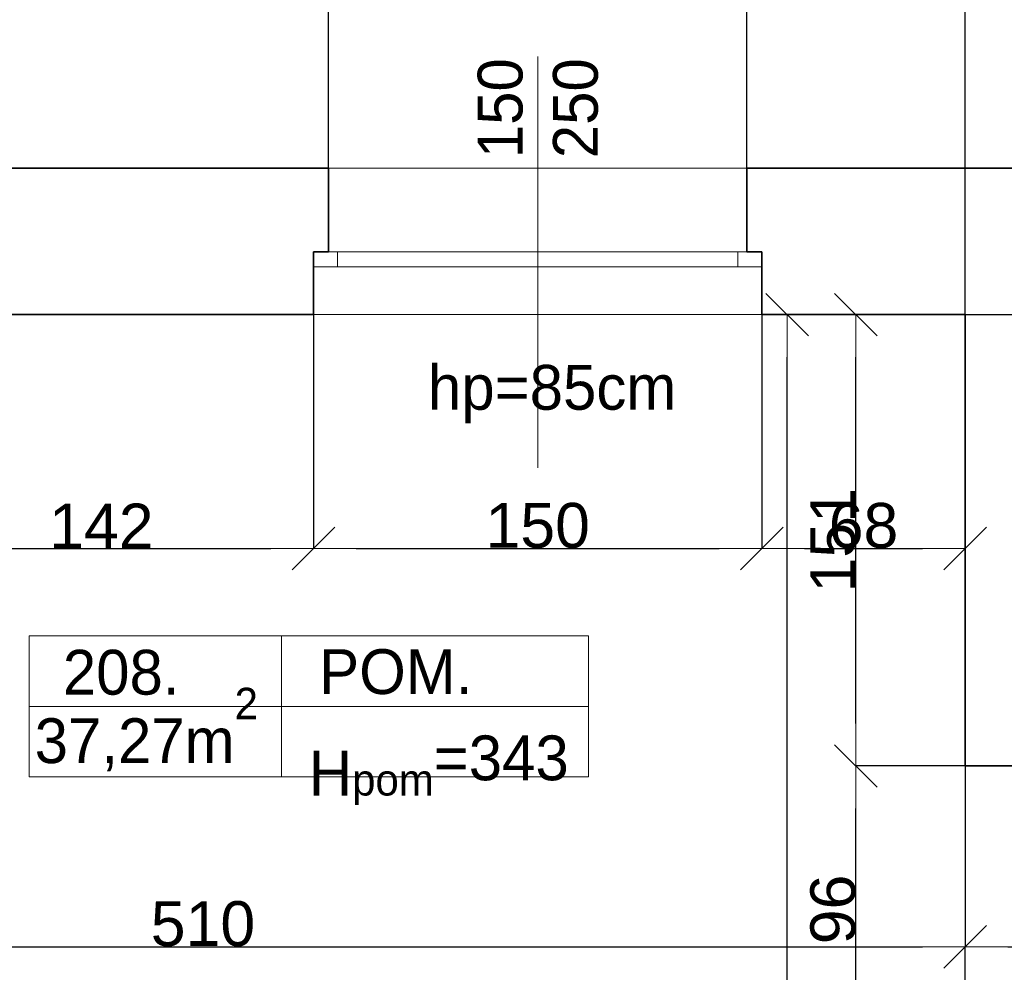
# Model space of a CAD drawing. Header units: metres. Extents: x 7506757 to 756746378, y 5735207 to 582114514.
# Tile 253 of 256: x 7702551 to 7705846, y 5904295 to 5907482. Entities that reach past the tile are written whole.
import ezdxf

# ---------------------------------------------------------------- set-up
doc = ezdxf.new("R2010")
doc.units = ezdxf.units.M
doc.header["$MEASUREMENT"] = 0
doc.header["$PDMODE"] = 2
doc.layers.get('0').update_dxf_attribs({"color": 250, "linetype": 'CONTINUOUS', "lineweight": 100, "plot": 0})
doc.layers.get('Defpoints').update_dxf_attribs({"linetype": 'CONTINUOUS'})
for name, color, linetype, lineweight in [('2D - Ogolne46', 7, 'CONTINUOUS', 18), ('M_OCIANA6', 5, 'CONTINUOUS', 35), ('M_OPISY141', 7, 'CONTINUOUS', 0), ('m_umeblowanie1', 7, 'CONTINUOUS', 13), ('opis1', 7, 'CONTINUOUS', 13)]:
    doc.layers.add(name, color=color, linetype=linetype, lineweight=lineweight)
doc.layers.add('PWYMIAR', color=7, linetype='CONTINUOUS')
doc.styles.add('GENERATED_STYLE_1', font='arial.ttf')
doc.styles.add('GENERATED_STYLE_2', font='txt')
doc.dimstyles.new('GENERATED_STYLE__1', dxfattribs={"dimtxt": 150, "dimasz": 142.5, "dimexe": 0.18, "dimexo": 0, "dimgap": 0.09, "dimtad": 1, "dimdec": 0, "dimlfac": 0.1, "dimzin": 0, "dimdsep": 46, "dimtxsty": 'GENERATED_STYLE_1', "dimblk": 'ARROWHEAD_6', "dimblk1": 'ARROWHEAD_6', "dimblk2": 'ARROWHEAD_6', "dimcen": 0.09, "dimclrd": 251, "dimclre": 251, "dimclrt": 7, "dimazin": 0, "dimtfac": 1, "dimtdec": 4, "dimtmove": 0, "dimatfit": 3, "dimfxl": 0, "dimtolj": 1, "dimtzin": 0, "dimarcsym": 0})
doc.dimstyles.new('GENERATED_STYLE__2', dxfattribs={"dimtxt": 150, "dimasz": 142.5, "dimexe": 0.18, "dimexo": 0, "dimgap": 0.09, "dimtad": 1, "dimtih": 1, "dimtoh": 1, "dimdec": 0, "dimlfac": 0.1, "dimzin": 0, "dimdsep": 46, "dimtxsty": 'GENERATED_STYLE_1', "dimblk": 'ARROWHEAD_6', "dimblk1": 'ARROWHEAD_6', "dimblk2": 'ARROWHEAD_6', "dimcen": 0.09, "dimclrd": 251, "dimclre": 251, "dimclrt": 7, "dimazin": 0, "dimtfac": 1, "dimtdec": 4, "dimtmove": 0, "dimatfit": 3, "dimfxl": 0, "dimtolj": 1, "dimtzin": 0, "dimarcsym": 0})
doc.dimstyles.new('GENERATED_STYLE__3', dxfattribs={"dimtxt": 150, "dimasz": 142.5, "dimexe": 0.18, "dimexo": 0, "dimgap": 0.09, "dimtad": 1, "dimdec": 0, "dimlfac": 0.1, "dimzin": 0, "dimdsep": 46, "dimtxsty": 'GENERATED_STYLE_1', "dimblk": 'ARROWHEAD_6', "dimblk1": 'ARROWHEAD_6', "dimblk2": 'ARROWHEAD_6', "dimcen": 0.09, "dimclrd": 251, "dimclre": 251, "dimclrt": 7, "dimazin": 0, "dimtfac": 1, "dimtdec": 4, "dimtmove": 2, "dimatfit": 3, "dimfxl": 0, "dimtolj": 1, "dimtzin": 0, "dimarcsym": 0})
doc.dimstyles.new('GENERATED_STYLE__4', dxfattribs={"dimtxt": 150, "dimasz": 142.5, "dimexe": 0.18, "dimexo": 0, "dimgap": 0.09, "dimtad": 1, "dimtih": 1, "dimtoh": 1, "dimdec": 0, "dimlfac": 0.1, "dimzin": 0, "dimdsep": 46, "dimtxsty": 'GENERATED_STYLE_1', "dimblk": 'ARROWHEAD_6', "dimblk1": 'ARROWHEAD_6', "dimblk2": 'ARROWHEAD_6', "dimcen": 0.09, "dimclrd": 251, "dimclre": 251, "dimclrt": 7, "dimazin": 0, "dimtfac": 1, "dimtdec": 4, "dimtmove": 2, "dimatfit": 3, "dimfxl": 0, "dimtolj": 1, "dimtzin": 0, "dimarcsym": 0})

# ---------------------------------------------------------------- blocks, each defined once
blk = doc.blocks.new('ARROWHEAD_6')
at = {"color": 0, "linetype": 'Continuous', "lineweight": 0}
for p, q in [((-0.5, -0.5), (0.5, 0.5)), ((0, 0), (-1, 0))]:
    blk.add_line(p, q, dxfattribs=at)
blk = doc.blocks.new('*D6622')
at = {"layer": 'Defpoints', "color": 0, "linetype": 'Continuous', "transparency": 16777216}
for p in [(7702114.6, 5906495.6), (7703534.6, 5906495.6), (7703534.6, 5905712.9)]:
    blk.add_point(p, dxfattribs=at)
at = {"layer": 'PWYMIAR', "color": 251, "linetype": 'Continuous', "lineweight": -2, "transparency": 16777216}
for p, q in [((7702114.6, 5906495.6), (7702114.6, 5905712.8)), ((7703534.6, 5906495.6), (7703534.6, 5905712.8)), ((7702257.1, 5905712.9), (7703392.1, 5905712.9))]:
    blk.add_line(p, q, dxfattribs=at)
at = {"layer": 'PWYMIAR', "color": 251, "linetype": 'Continuous', "lineweight": -2, "transparency": 16777216, "xscale": 142.5, "yscale": 142.5, "zscale": 142.5, "rotation": 180}
blk.add_blockref('ARROWHEAD_6', (7702114.6, 5905712.9), dxfattribs=at)
at = {"layer": 'PWYMIAR', "color": 251, "linetype": 'Continuous', "lineweight": -2, "transparency": 16777216, "xscale": 142.5, "yscale": 142.5, "zscale": 142.5}
blk.add_blockref('ARROWHEAD_6', (7703534.6, 5905712.9), dxfattribs=at)
at = {"layer": 'PWYMIAR', "color": 7, "linetype": 'Continuous', "lineweight": 13, "transparency": 16777216, "insert": (7702824.6, 5905788.3), "char_height": 150, "attachment_point": 5, "style": 'GENERATED_STYLE_1'}
blk.add_mtext('\\A1;142', dxfattribs=at)
blk = doc.blocks.new('*D6623')
at = {"layer": 'Defpoints', "color": 0, "linetype": 'Continuous', "transparency": 16777216}
for p in [(7703534.6, 5906495.6), (7705034.6, 5906495.6), (7705034.6, 5905712.9)]:
    blk.add_point(p, dxfattribs=at)
at = {"layer": 'PWYMIAR', "color": 251, "linetype": 'Continuous', "lineweight": -2, "transparency": 16777216}
for p, q in [((7703534.6, 5906495.6), (7703534.6, 5905712.8)), ((7705034.6, 5906495.6), (7705034.6, 5905712.8)), ((7703677.1, 5905712.9), (7704892.1, 5905712.9))]:
    blk.add_line(p, q, dxfattribs=at)
at = {"layer": 'PWYMIAR', "color": 251, "linetype": 'Continuous', "lineweight": -2, "transparency": 16777216, "xscale": 142.5, "yscale": 142.5, "zscale": 142.5, "rotation": 180}
blk.add_blockref('ARROWHEAD_6', (7703534.6, 5905712.9), dxfattribs=at)
at = {"layer": 'PWYMIAR', "color": 251, "linetype": 'Continuous', "lineweight": -2, "transparency": 16777216, "xscale": 142.5, "yscale": 142.5, "zscale": 142.5}
blk.add_blockref('ARROWHEAD_6', (7705034.6, 5905712.9), dxfattribs=at)
at = {"layer": 'PWYMIAR', "color": 7, "linetype": 'Continuous', "lineweight": 13, "transparency": 16777216, "insert": (7704284.6, 5905789.6), "char_height": 150, "attachment_point": 5, "style": 'GENERATED_STYLE_1'}
blk.add_mtext('\\A1;150', dxfattribs=at)
blk = doc.blocks.new('*D6624')
at = {"layer": 'Defpoints', "color": 0, "linetype": 'Continuous', "transparency": 16777216}
for p in [(7705034.6, 5906495.6), (7705714.6, 5906495.6), (7705714.6, 5905712.9)]:
    blk.add_point(p, dxfattribs=at)
at = {"layer": 'PWYMIAR', "color": 251, "linetype": 'Continuous', "lineweight": -2, "transparency": 16777216}
for p, q in [((7705034.6, 5906495.6), (7705034.6, 5905712.8)), ((7705714.6, 5906495.6), (7705714.6, 5905712.8)), ((7705177.1, 5905712.9), (7705572.1, 5905712.9))]:
    blk.add_line(p, q, dxfattribs=at)
at = {"layer": 'PWYMIAR', "color": 251, "linetype": 'Continuous', "lineweight": -2, "transparency": 16777216, "xscale": 142.5, "yscale": 142.5, "zscale": 142.5, "rotation": 180}
blk.add_blockref('ARROWHEAD_6', (7705034.6, 5905712.9), dxfattribs=at)
at = {"layer": 'PWYMIAR', "color": 251, "linetype": 'Continuous', "lineweight": -2, "transparency": 16777216, "xscale": 142.5, "yscale": 142.5, "zscale": 142.5}
blk.add_blockref('ARROWHEAD_6', (7705714.6, 5905712.9), dxfattribs=at)
at = {"layer": 'PWYMIAR', "color": 7, "linetype": 'Continuous', "lineweight": 13, "transparency": 16777216, "insert": (7705374.6, 5905789.6), "char_height": 150, "attachment_point": 5, "style": 'GENERATED_STYLE_1'}
blk.add_mtext('\\A1;68', dxfattribs=at)
blk = doc.blocks.new('*D6629')
at = {"layer": 'Defpoints', "color": 0, "linetype": 'Continuous', "transparency": 16777216}
for p in [(7705714.6, 5904380.6), (7700614.6, 5901245.6), (7705714.6, 5899155.6)]:
    blk.add_point(p, dxfattribs=at)
at = {"layer": 'PWYMIAR', "color": 251, "linetype": 'Continuous', "lineweight": -2, "transparency": 16777216}
for p, q in [((7700614.6, 5901245.6), (7700614.6, 5904380.7)), ((7700757.1, 5904380.6), (7705572.1, 5904380.6)), ((7705714.6, 5899155.6), (7705714.6, 5904380.7))]:
    blk.add_line(p, q, dxfattribs=at)
at = {"layer": 'PWYMIAR', "color": 251, "linetype": 'Continuous', "lineweight": -2, "transparency": 16777216, "xscale": 142.5, "yscale": 142.5, "zscale": 142.5, "rotation": 180}
blk.add_blockref('ARROWHEAD_6', (7700614.6, 5904380.6), dxfattribs=at)
at = {"layer": 'PWYMIAR', "color": 251, "linetype": 'Continuous', "lineweight": -2, "transparency": 16777216, "xscale": 142.5, "yscale": 142.5, "zscale": 142.5}
blk.add_blockref('ARROWHEAD_6', (7705714.6, 5904380.6), dxfattribs=at)
at = {"layer": 'PWYMIAR', "color": 7, "linetype": 'Continuous', "lineweight": 13, "transparency": 16777216, "insert": (7703164.6, 5904457.2), "char_height": 150, "attachment_point": 5, "style": 'GENERATED_STYLE_1'}
blk.add_mtext('\\A1;510', dxfattribs=at)
blk = doc.blocks.new('*D6631')
at = {"layer": 'Defpoints', "color": 0, "linetype": 'Continuous', "transparency": 16777216}
for p in [(7705349.4, 5904985.6), (7705714.6, 5904985.6), (7705714.6, 5904025.6)]:
    blk.add_point(p, dxfattribs=at)
at = {"layer": 'PWYMIAR', "color": 251, "linetype": 'Continuous', "lineweight": -2, "transparency": 16777216}
for p, q in [((7705714.6, 5904985.6), (7705349.3, 5904985.6)), ((7705349.4, 5904168.1), (7705349.4, 5904843.1)), ((7705714.6, 5904025.6), (7705349.3, 5904025.6))]:
    blk.add_line(p, q, dxfattribs=at)
at = {"layer": 'PWYMIAR', "color": 251, "linetype": 'Continuous', "lineweight": -2, "transparency": 16777216, "xscale": 142.5, "yscale": 142.5, "zscale": 142.5}
for p, rotation in [((7705349.4, 5904985.6), 90), ((7705349.4, 5904025.6), 270)]:
    blk.add_blockref('ARROWHEAD_6', p, dxfattribs=dict(at, rotation=rotation))
at = {"layer": 'PWYMIAR', "color": 7, "linetype": 'Continuous', "lineweight": 13, "transparency": 16777216, "insert": (7705272.8, 5904505.6), "char_height": 150, "attachment_point": 5, "rotation": 90, "style": 'GENERATED_STYLE_1'}
blk.add_mtext('\\A1;96', dxfattribs=at)
blk = doc.blocks.new('*D6632')
at = {"layer": 'Defpoints', "color": 0, "linetype": 'Continuous', "transparency": 16777216}
for p in [(7705349.4, 5906495.6), (7705714.6, 5906495.6), (7705714.6, 5904985.6)]:
    blk.add_point(p, dxfattribs=at)
at = {"layer": 'PWYMIAR', "color": 251, "linetype": 'Continuous', "lineweight": -2, "transparency": 16777216}
for p, q in [((7705714.6, 5906495.6), (7705349.3, 5906495.6)), ((7705349.4, 5905128.1), (7705349.4, 5906353.1)), ((7705714.6, 5904985.6), (7705349.3, 5904985.6))]:
    blk.add_line(p, q, dxfattribs=at)
at = {"layer": 'PWYMIAR', "color": 251, "linetype": 'Continuous', "lineweight": -2, "transparency": 16777216, "xscale": 142.5, "yscale": 142.5, "zscale": 142.5}
for p, rotation in [((7705349.4, 5906495.6), 90), ((7705349.4, 5904985.6), 270)]:
    blk.add_blockref('ARROWHEAD_6', p, dxfattribs=dict(at, rotation=rotation))
at = {"layer": 'PWYMIAR', "color": 7, "linetype": 'Continuous', "lineweight": 13, "transparency": 16777216, "insert": (7705272.8, 5905740.6), "char_height": 150, "attachment_point": 5, "rotation": 90, "style": 'GENERATED_STYLE_1'}
blk.add_mtext('\\A1;151', dxfattribs=at)
blk = doc.blocks.new('*D6633')
at = {"layer": 'Defpoints', "color": 0, "linetype": 'Continuous', "transparency": 16777216}
for p in [(7705119.5, 5906495.6), (7705714.6, 5906495.6), (7705714.6, 5899155.6)]:
    blk.add_point(p, dxfattribs=at)
at = {"layer": 'PWYMIAR', "color": 251, "linetype": 'Continuous', "lineweight": -2, "transparency": 16777216}
for p, q in [((7705714.6, 5906495.6), (7705119.3, 5906495.6)), ((7705119.5, 5899298.1), (7705119.5, 5906353.1)), ((7705714.6, 5899155.6), (7705119.3, 5899155.6))]:
    blk.add_line(p, q, dxfattribs=at)
at = {"layer": 'PWYMIAR', "color": 251, "linetype": 'Continuous', "lineweight": -2, "transparency": 16777216, "xscale": 142.5, "yscale": 142.5, "zscale": 142.5}
for p, rotation in [((7705119.5, 5906495.6), 90), ((7705119.5, 5899155.6), 270)]:
    blk.add_blockref('ARROWHEAD_6', p, dxfattribs=dict(at, rotation=rotation))
at = {"layer": 'PWYMIAR', "color": 7, "linetype": 'Continuous', "lineweight": 13, "transparency": 16777216, "insert": (7705042.8, 5902825.6), "char_height": 150, "attachment_point": 5, "rotation": 90, "style": 'GENERATED_STYLE_1'}
blk.add_mtext('\\A1;734', dxfattribs=at)
blk = doc.blocks.new('*D6657')
at = {"layer": 'Defpoints', "color": 0, "linetype": 'Continuous', "transparency": 16777216}
for p in [(7706484.6, 5905015.6), (7705714.6, 5904985.6), (7706484.6, 5904380.6)]:
    blk.add_point(p, dxfattribs=at)
at = {"layer": 'PWYMIAR', "color": 251, "linetype": 'Continuous', "lineweight": -2, "transparency": 16777216}
for p, q in [((7706484.6, 5905015.6), (7706484.6, 5904380.4)), ((7705714.6, 5904985.6), (7705714.6, 5904380.4)), ((7705857.1, 5904380.6), (7706342.1, 5904380.6))]:
    blk.add_line(p, q, dxfattribs=at)
at = {"layer": 'PWYMIAR', "color": 251, "linetype": 'Continuous', "lineweight": -2, "transparency": 16777216, "xscale": 142.5, "yscale": 142.5, "zscale": 142.5, "rotation": 180}
blk.add_blockref('ARROWHEAD_6', (7705714.6, 5904380.6), dxfattribs=at)
at = {"layer": 'PWYMIAR', "color": 251, "linetype": 'Continuous', "lineweight": -2, "transparency": 16777216, "xscale": 142.5, "yscale": 142.5, "zscale": 142.5}
blk.add_blockref('ARROWHEAD_6', (7706484.6, 5904380.6), dxfattribs=at)
at = {"layer": 'PWYMIAR', "color": 7, "linetype": 'Continuous', "lineweight": 13, "transparency": 16777216, "insert": (7706099.6, 5904455.7), "char_height": 150, "attachment_point": 5, "style": 'GENERATED_STYLE_1'}
blk.add_mtext('\\A1;77', dxfattribs=at)
blk = doc.blocks.new('*D6773')
at = {"layer": 'Defpoints', "color": 0, "linetype": 'Continuous', "transparency": 16777216}
for p in [(7703584.6, 5909327), (7702064.6, 5906985.6), (7703584.6, 5906985.6)]:
    blk.add_point(p, dxfattribs=at)
at = {"layer": 'PWYMIAR', "color": 251, "linetype": 'Continuous', "lineweight": -2, "transparency": 16777216}
for p, q in [((7702064.6, 5906985.6), (7702064.6, 5909327.2)), ((7702207.1, 5909327), (7703442.1, 5909327)), ((7703584.6, 5906985.6), (7703584.6, 5909327.2))]:
    blk.add_line(p, q, dxfattribs=at)
at = {"layer": 'PWYMIAR', "color": 251, "linetype": 'Continuous', "lineweight": -2, "transparency": 16777216, "xscale": 142.5, "yscale": 142.5, "zscale": 142.5, "rotation": 180}
blk.add_blockref('ARROWHEAD_6', (7702064.6, 5909327), dxfattribs=at)
at = {"layer": 'PWYMIAR', "color": 251, "linetype": 'Continuous', "lineweight": -2, "transparency": 16777216, "xscale": 142.5, "yscale": 142.5, "zscale": 142.5}
blk.add_blockref('ARROWHEAD_6', (7703584.6, 5909327), dxfattribs=at)
at = {"layer": 'PWYMIAR', "color": 7, "linetype": 'Continuous', "lineweight": 13, "transparency": 16777216, "insert": (7702824.6, 5909403.7), "char_height": 150, "attachment_point": 5, "style": 'GENERATED_STYLE_1'}
blk.add_mtext('\\A1;152', dxfattribs=at)
blk = doc.blocks.new('*D6774')
at = {"layer": 'Defpoints', "color": 0, "linetype": 'Continuous', "transparency": 16777216}
for p in [(7704984.6, 5909327), (7703584.6, 5906985.6), (7704984.6, 5906985.6)]:
    blk.add_point(p, dxfattribs=at)
at = {"layer": 'PWYMIAR', "color": 251, "linetype": 'Continuous', "lineweight": -2, "transparency": 16777216}
for p, q in [((7703584.6, 5906985.6), (7703584.6, 5909327.2)), ((7703727.1, 5909327), (7704842.1, 5909327)), ((7704984.6, 5906985.6), (7704984.6, 5909327.2))]:
    blk.add_line(p, q, dxfattribs=at)
at = {"layer": 'PWYMIAR', "color": 251, "linetype": 'Continuous', "lineweight": -2, "transparency": 16777216, "xscale": 142.5, "yscale": 142.5, "zscale": 142.5, "rotation": 180}
blk.add_blockref('ARROWHEAD_6', (7703584.6, 5909327), dxfattribs=at)
at = {"layer": 'PWYMIAR', "color": 251, "linetype": 'Continuous', "lineweight": -2, "transparency": 16777216, "xscale": 142.5, "yscale": 142.5, "zscale": 142.5}
blk.add_blockref('ARROWHEAD_6', (7704984.6, 5909327), dxfattribs=at)
at = {"layer": 'PWYMIAR', "color": 7, "linetype": 'Continuous', "lineweight": 13, "transparency": 16777216, "insert": (7704284.6, 5909403.7), "char_height": 150, "attachment_point": 5, "style": 'GENERATED_STYLE_1'}
blk.add_mtext('\\A1;140', dxfattribs=at)
blk = doc.blocks.new('*D6775')
at = {"layer": 'Defpoints', "color": 0, "linetype": 'Continuous', "transparency": 16777216}
for p in [(7706334.6, 5909327), (7704984.6, 5906985.6), (7706334.6, 5906985.6)]:
    blk.add_point(p, dxfattribs=at)
at = {"layer": 'PWYMIAR', "color": 251, "linetype": 'Continuous', "lineweight": -2, "transparency": 16777216}
for p, q in [((7704984.6, 5906985.6), (7704984.6, 5909327.2)), ((7705127.1, 5909327), (7706192.1, 5909327)), ((7706334.6, 5906985.6), (7706334.6, 5909327.2))]:
    blk.add_line(p, q, dxfattribs=at)
at = {"layer": 'PWYMIAR', "color": 251, "linetype": 'Continuous', "lineweight": -2, "transparency": 16777216, "xscale": 142.5, "yscale": 142.5, "zscale": 142.5, "rotation": 180}
blk.add_blockref('ARROWHEAD_6', (7704984.6, 5909327), dxfattribs=at)
at = {"layer": 'PWYMIAR', "color": 251, "linetype": 'Continuous', "lineweight": -2, "transparency": 16777216, "xscale": 142.5, "yscale": 142.5, "zscale": 142.5}
blk.add_blockref('ARROWHEAD_6', (7706334.6, 5909327), dxfattribs=at)
at = {"layer": 'PWYMIAR', "color": 7, "linetype": 'Continuous', "lineweight": 13, "transparency": 16777216, "insert": (7705659.6, 5909403.7), "char_height": 150, "attachment_point": 5, "style": 'GENERATED_STYLE_1'}
blk.add_mtext('\\A1;135', dxfattribs=at)
blk = doc.blocks.new('*D6789')
at = {"layer": 'Defpoints', "color": 0, "linetype": 'Continuous', "transparency": 16777216}
for p in [(7705714.6, 5909716.2), (7700614.6, 5906495.6), (7705714.6, 5906495.6)]:
    blk.add_point(p, dxfattribs=at)
at = {"layer": 'PWYMIAR', "color": 251, "linetype": 'Continuous', "lineweight": -2, "transparency": 16777216}
for p, q in [((7700614.6, 5906495.6), (7700614.6, 5909716.3)), ((7700757.1, 5909716.2), (7705572.1, 5909716.2)), ((7705714.6, 5906495.6), (7705714.6, 5909716.3))]:
    blk.add_line(p, q, dxfattribs=at)
at = {"layer": 'PWYMIAR', "color": 251, "linetype": 'Continuous', "lineweight": -2, "transparency": 16777216, "xscale": 142.5, "yscale": 142.5, "zscale": 142.5, "rotation": 180}
blk.add_blockref('ARROWHEAD_6', (7700614.6, 5909716.2), dxfattribs=at)
at = {"layer": 'PWYMIAR', "color": 251, "linetype": 'Continuous', "lineweight": -2, "transparency": 16777216, "xscale": 142.5, "yscale": 142.5, "zscale": 142.5}
blk.add_blockref('ARROWHEAD_6', (7705714.6, 5909716.2), dxfattribs=at)
at = {"layer": 'PWYMIAR', "color": 7, "linetype": 'Continuous', "lineweight": 13, "transparency": 16777216, "insert": (7703164.6, 5909792.8), "char_height": 150, "attachment_point": 5, "style": 'GENERATED_STYLE_1'}
blk.add_mtext('\\A1;510', dxfattribs=at)
blk = doc.blocks.new('*D6790')
at = {"layer": 'Defpoints', "color": 0, "linetype": 'Continuous', "transparency": 16777216}
for p in [(7706334.6, 5909716.2), (7706334.6, 5906985.6), (7705714.6, 5906495.6)]:
    blk.add_point(p, dxfattribs=at)
at = {"layer": 'PWYMIAR', "color": 251, "linetype": 'Continuous', "lineweight": -2, "transparency": 16777216}
for p, q in [((7705714.6, 5906495.6), (7705714.6, 5909716.3)), ((7705857.1, 5909716.2), (7706192.1, 5909716.2)), ((7706334.6, 5906985.6), (7706334.6, 5909716.3))]:
    blk.add_line(p, q, dxfattribs=at)
at = {"layer": 'PWYMIAR', "color": 251, "linetype": 'Continuous', "lineweight": -2, "transparency": 16777216, "xscale": 142.5, "yscale": 142.5, "zscale": 142.5, "rotation": 180}
blk.add_blockref('ARROWHEAD_6', (7705714.6, 5909716.2), dxfattribs=at)
at = {"layer": 'PWYMIAR', "color": 251, "linetype": 'Continuous', "lineweight": -2, "transparency": 16777216, "xscale": 142.5, "yscale": 142.5, "zscale": 142.5}
blk.add_blockref('ARROWHEAD_6', (7706334.6, 5909716.2), dxfattribs=at)
at = {"layer": 'PWYMIAR', "color": 7, "linetype": 'Continuous', "lineweight": 13, "transparency": 16777216, "insert": (7706024.6, 5909792.8), "char_height": 150, "attachment_point": 5, "style": 'GENERATED_STYLE_1'}
blk.add_mtext('\\A1;62', dxfattribs=at)
blk = doc.blocks.new('*D6797')
at = {"layer": 'Defpoints', "color": 0, "linetype": 'Continuous', "transparency": 16777216}
for p in [(7706334.6, 5910105.3), (7690654.6, 5906985.6), (7706334.6, 5906985.6)]:
    blk.add_point(p, dxfattribs=at)
at = {"layer": 'PWYMIAR', "color": 251, "linetype": 'Continuous', "lineweight": -2, "transparency": 16777216}
for p, q in [((7690654.6, 5906985.6), (7690654.6, 5910105.5)), ((7690797.1, 5910105.3), (7706192.1, 5910105.3)), ((7706334.6, 5906985.6), (7706334.6, 5910105.5))]:
    blk.add_line(p, q, dxfattribs=at)
at = {"layer": 'PWYMIAR', "color": 251, "linetype": 'Continuous', "lineweight": -2, "transparency": 16777216, "xscale": 142.5, "yscale": 142.5, "zscale": 142.5, "rotation": 180}
blk.add_blockref('ARROWHEAD_6', (7690654.6, 5910105.3), dxfattribs=at)
at = {"layer": 'PWYMIAR', "color": 251, "linetype": 'Continuous', "lineweight": -2, "transparency": 16777216, "xscale": 142.5, "yscale": 142.5, "zscale": 142.5}
blk.add_blockref('ARROWHEAD_6', (7706334.6, 5910105.3), dxfattribs=at)
at = {"layer": 'PWYMIAR', "color": 7, "linetype": 'Continuous', "lineweight": 13, "transparency": 16777216, "insert": (7698494.6, 5910182), "char_height": 150, "attachment_point": 5, "style": 'GENERATED_STYLE_1'}
blk.add_mtext('\\A1;1568', dxfattribs=at)
blk = doc.blocks.new('*D6800')
at = {"layer": 'Defpoints', "color": 0, "linetype": 'Continuous', "transparency": 16777216}
for p in [(7714334.6, 5910494.5), (7682674.6, 5905915.6), (7714334.6, 5905915.6)]:
    blk.add_point(p, dxfattribs=at)
at = {"layer": 'PWYMIAR', "color": 251, "linetype": 'Continuous', "lineweight": -2, "transparency": 16777216}
for p, q in [((7682674.6, 5905915.6), (7682674.6, 5910494.7)), ((7682817.1, 5910494.5), (7714192.1, 5910494.5)), ((7714334.6, 5905915.6), (7714334.6, 5910494.7))]:
    blk.add_line(p, q, dxfattribs=at)
at = {"layer": 'PWYMIAR', "color": 251, "linetype": 'Continuous', "lineweight": -2, "transparency": 16777216, "xscale": 142.5, "yscale": 142.5, "zscale": 142.5, "rotation": 180}
blk.add_blockref('ARROWHEAD_6', (7682674.6, 5910494.5), dxfattribs=at)
at = {"layer": 'PWYMIAR', "color": 251, "linetype": 'Continuous', "lineweight": -2, "transparency": 16777216, "xscale": 142.5, "yscale": 142.5, "zscale": 142.5}
blk.add_blockref('ARROWHEAD_6', (7714334.6, 5910494.5), dxfattribs=at)
at = {"layer": 'PWYMIAR', "color": 7, "linetype": 'Continuous', "lineweight": 13, "transparency": 16777216, "insert": (7698504.6, 5910571.2), "char_height": 150, "attachment_point": 5, "style": 'GENERATED_STYLE_1'}
blk.add_mtext('\\A1;3166', dxfattribs=at)
blk = doc.blocks.new('*D6858')
at = {"layer": 'Defpoints', "color": 0, "linetype": 'Continuous', "transparency": 16777216}
for p in [(7705714.6, 5906495.6), (7718169, 5906495.6), (7714334.6, 5905915.6)]:
    blk.add_point(p, dxfattribs=at)
at = {"layer": 'PWYMIAR', "color": 251, "linetype": 'Continuous', "lineweight": -2, "transparency": 16777216}
for p, q in [((7705714.6, 5906495.6), (7718169.2, 5906495.6)), ((7718169, 5906058.1), (7718169, 5906353.1)), ((7714334.6, 5905915.6), (7718169.2, 5905915.6))]:
    blk.add_line(p, q, dxfattribs=at)
at = {"layer": 'PWYMIAR', "color": 251, "linetype": 'Continuous', "lineweight": -2, "transparency": 16777216, "xscale": 142.5, "yscale": 142.5, "zscale": 142.5}
for p, rotation in [((7718169, 5906495.6), 90), ((7718169, 5905915.6), 270)]:
    blk.add_blockref('ARROWHEAD_6', p, dxfattribs=dict(at, rotation=rotation))
at = {"layer": 'PWYMIAR', "color": 7, "linetype": 'Continuous', "lineweight": 13, "transparency": 16777216, "insert": (7718092.3, 5906205.6), "char_height": 150, "attachment_point": 5, "rotation": 90, "style": 'GENERATED_STYLE_1'}
blk.add_mtext('\\A1;58', dxfattribs=at)
blk = doc.blocks.new('*D6859')
at = {"layer": 'Defpoints', "color": 0, "linetype": 'Continuous', "transparency": 16777216}
for p in [(7706334.6, 5906985.6), (7718169, 5906985.6), (7705714.6, 5906495.6)]:
    blk.add_point(p, dxfattribs=at)
at = {"layer": 'PWYMIAR', "color": 251, "linetype": 'Continuous', "lineweight": -2, "transparency": 16777216}
for p, q in [((7706334.6, 5906985.6), (7718169.2, 5906985.6)), ((7718169, 5906638.1), (7718169, 5906843.1)), ((7705714.6, 5906495.6), (7718169.2, 5906495.6))]:
    blk.add_line(p, q, dxfattribs=at)
at = {"layer": 'PWYMIAR', "color": 251, "linetype": 'Continuous', "lineweight": -2, "transparency": 16777216, "xscale": 142.5, "yscale": 142.5, "zscale": 142.5}
for p, rotation in [((7718169, 5906985.6), 90), ((7718169, 5906495.6), 270)]:
    blk.add_blockref('ARROWHEAD_6', p, dxfattribs=dict(at, rotation=rotation))
at = {"layer": 'PWYMIAR', "color": 7, "linetype": 'Continuous', "lineweight": 13, "transparency": 16777216, "insert": (7718092.3, 5906740.6), "char_height": 150, "attachment_point": 5, "rotation": 90, "style": 'GENERATED_STYLE_1'}
blk.add_mtext('\\A1;49', dxfattribs=at)

msp = doc.modelspace()

# ---------------------------------------------------------------- linework, layer by layer
at = {"layer": 'M_OCIANA6', "linetype": 'Continuous'}
for p, q in [((7702064.6, 5906985.6), (7703584.6, 5906985.6)), ((7703584.6, 5906705.7), (7703584.6, 5906985.6)), ((7704984.6, 5906705.7), (7704984.6, 5906985.6)), ((7704984.6, 5906985.6), (7705034.6, 5906985.6)), ((7705034.6, 5906985.6), (7706334.6, 5906985.6)), ((7703534.6, 5906495.6), (7703534.6, 5906705.7)), ((7703534.6, 5906705.7), (7703584.6, 5906705.7)), ((7705034.6, 5906705.7), (7704984.6, 5906705.7)), ((7705034.6, 5906495.6), (7705034.6, 5906705.7)), ((7702114.6, 5906495.6), (7703534.6, 5906495.6)), ((7705034.6, 5906495.6), (7705714.6, 5906495.6)), ((7705714.6, 5906495.6), (7705714.6, 5904985.6)), ((7706204.6, 5904985.6), (7705714.6, 5904985.6))]:
    msp.add_line(p, q, dxfattribs=at)
at = {"layer": 'M_OPISY141', "linetype": 'Continuous'}
for p, q in [((7704284.6, 5907359.5), (7704284.6, 5905983.4)), ((7702583.3, 5905420.5), (7704454.4, 5905420.5)), ((7702583.3, 5904949.4), (7702583.3, 5905420.5)), ((7703427.9, 5905420.5), (7703427.9, 5904949.4)), ((7704454.4, 5905420.5), (7704454.4, 5904949.4)), ((7702583.3, 5905184.9), (7704454.4, 5905184.9)), ((7704454.4, 5904949.4), (7702583.3, 5904949.4))]:
    msp.add_line(p, q, dxfattribs=at)
at = {"layer": 'm_umeblowanie1', "linetype": 'Continuous'}
for p, q in [((7704984.6, 5906985.6), (7703584.6, 5906985.6)), ((7705034.6, 5906705.7), (7703534.6, 5906705.7)), ((7703614.6, 5906705.7), (7703614.6, 5906655.7)), ((7704954.6, 5906705.7), (7704954.6, 5906655.7)), ((7705034.6, 5906655.7), (7703534.6, 5906655.7)), ((7703534.6, 5906495.6), (7705034.6, 5906495.6))]:
    msp.add_line(p, q, dxfattribs=at)

# ---------------------------------------------------------------- texts
at = {"layer": '2D - Ogolne46', "linetype": 'Continuous', "insert": (7702601.5, 5904967.3), "char_height": 150, "attachment_point": 7, "style": 'GENERATED_STYLE_2'}
msp.add_mtext('{37,27m\\A1{\\H0.7x;\\S2^  ;}}', dxfattribs=at)
at = {"layer": 'opis1', "linetype": 'Continuous', "insert": (7704083.8, 5907019), "char_height": 150, "width": 349.992, "attachment_point": 1, "rotation": 90, "line_spacing_factor": 1.007581, "style": 'GENERATED_STYLE_2'}
msp.add_mtext('{150\\P250}', dxfattribs=at)
at = {"layer": 'opis1', "linetype": 'Continuous', "char_height": 150, "style": 'GENERATED_STYLE_2'}
for s, insert, attachment_point in [('{hp=85cm}', (7704748.2, 5906327.5), 3), ('{POM.}', (7703553.5, 5905376.3), 1), ('{208.}', (7702695.8, 5905374.2), 1), ('{H\\A1{\\H0.7x;\\S ^ pom;}=343}', (7703518.8, 5905138.7), 1)]:
    msp.add_mtext(s, dxfattribs=dict(at, insert=insert, attachment_point=attachment_point))

# ---------------------------------------------------------------- dimensions: what is measured, and where the dimension line sits
at = {"layer": 'PWYMIAR', "color": 251, "linetype": 'Continuous', "lineweight": 13}
for base, p1, p2, dimstyle, picture, middle in [((7714334.6, 5910494.5), (7682674.6, 5905915.6), (7714334.6, 5905915.6), 'GENERATED_STYLE__2', '*D6800', (7698504.6, 5910571.2)), ((7706334.6, 5910105.3), (7690654.6, 5906985.6), (7706334.6, 5906985.6), 'GENERATED_STYLE__2', '*D6797', (7698494.6, 5910182)), ((7705714.6, 5909716.2), (7700614.6, 5906495.6), (7705714.6, 5906495.6), 'GENERATED_STYLE__2', '*D6789', (7703164.6, 5909792.8)), ((7706334.6, 5909716.2), (7705714.6, 5906495.6), (7706334.6, 5906985.6), 'GENERATED_STYLE__2', '*D6790', (7706024.6, 5909792.8)), ((7703584.6, 5909327), (7702064.6, 5906985.6), (7703584.6, 5906985.6), 'GENERATED_STYLE__2', '*D6773', (7702824.6, 5909403.7)), ((7704984.6, 5909327), (7703584.6, 5906985.6), (7704984.6, 5906985.6), 'GENERATED_STYLE__2', '*D6774', (7704284.6, 5909403.7)), ((7706334.6, 5909327), (7704984.6, 5906985.6), (7706334.6, 5906985.6), 'GENERATED_STYLE__2', '*D6775', (7705659.6, 5909403.7)), ((7703534.6, 5905712.9), (7702114.6, 5906495.6), (7703534.6, 5906495.6), 'GENERATED_STYLE__2', '*D6622', (7702824.6, 5905788.3)), ((7705034.6, 5905712.9), (7703534.6, 5906495.6), (7705034.6, 5906495.6), 'GENERATED_STYLE__2', '*D6623', (7704284.6, 5905789.6)), ((7705714.6, 5905712.9), (7705034.6, 5906495.6), (7705714.6, 5906495.6), 'GENERATED_STYLE__4', '*D6624', (7705374.6, 5905789.6)), ((7706484.6, 5904380.6), (7705714.6, 5904985.6), (7706484.6, 5905015.6), 'GENERATED_STYLE__2', '*D6657', (7706099.6, 5904455.7)), ((7705714.6, 5904380.6), (7700614.6, 5901245.6), (7705714.6, 5899155.6), 'GENERATED_STYLE__2', '*D6629', (7703164.6, 5904457.2))]:
    dim = msp.add_linear_dim(base=base, p1=p1, p2=p2, dimstyle=dimstyle, dxfattribs=at)
    dim.commit()
    dim.dimension.update_dxf_attribs({"geometry": picture, "text_midpoint": middle})
for base, p1, p2, dimstyle, picture, middle in [((7718169, 5906985.6), (7705714.6, 5906495.6), (7706334.6, 5906985.6), 'GENERATED_STYLE__1', '*D6859', (7718092.3, 5906740.6)), ((7705119.5, 5906495.6), (7705714.6, 5899155.6), (7705714.6, 5906495.6), 'GENERATED_STYLE__3', '*D6633', (7705042.8, 5902825.6)), ((7705349.4, 5906495.6), (7705714.6, 5904985.6), (7705714.6, 5906495.6), 'GENERATED_STYLE__3', '*D6632', (7705272.8, 5905740.6)), ((7718169, 5906495.6), (7714334.6, 5905915.6), (7705714.6, 5906495.6), 'GENERATED_STYLE__1', '*D6858', (7718092.3, 5906205.6)), ((7705349.4, 5904985.6), (7705714.6, 5904025.6), (7705714.6, 5904985.6), 'GENERATED_STYLE__1', '*D6631', (7705272.8, 5904505.6))]:
    dim = msp.add_linear_dim(base=base, p1=p1, p2=p2, angle=90, dimstyle=dimstyle, dxfattribs=at)
    dim.commit()
    dim.dimension.update_dxf_attribs({"geometry": picture, "text_midpoint": middle})

doc.saveas('drawing.dxf')
